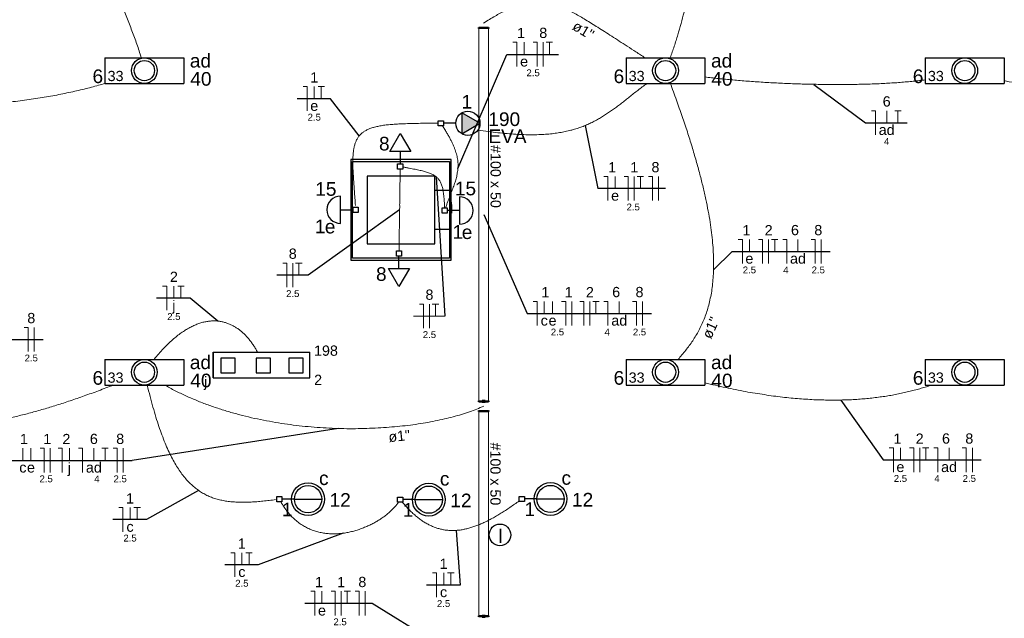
# Model space of a CAD drawing. Header units: millimetres. Extents: x 7 to 269, y 1 to 169.
# Tile 90 of 113: x 58.61 to 68.79, y 67.5 to 73.69. Entities that reach past the tile are written whole.
import ezdxf

# ---------------------------------------------------------------- set-up
doc = ezdxf.new("R2010")
doc.units = ezdxf.units.MM
doc.header["$MEASUREMENT"] = 0
for name, color, linetype, lineweight in [('Eletroduto - Marco Polo', 6, 'Continuous', 9), ('Fiação - Marco Polo', 3, 'Continuous', 9), ('Layout-02 - Marco Polo', 243, 'Continuous', 50), ('Linha de Chamada - Marco Polo', 1, 'Continuous', 25), ('Luminárias - Marco Polo', 5, 'Continuous', 25), ('Textos - Marco Polo', 143, 'Continuous', 25), ('Tomadas - Marco Polo', 150, 'Continuous', 25)]:
    doc.layers.add(name, color=color, linetype=linetype, lineweight=lineweight)
doc.layers.add('Parede - Marco Polo', color=7, linetype='Continuous')
doc.styles.add('Arial', font='arial.ttf')

msp = doc.modelspace()

# ---------------------------------------------------------------- hatches: boundary and pattern name
at = {"layer": 'Tomadas - Marco Polo', "linetype": 'Continuous'}
for points in [[(63.181, 72.623), (63.369, 72.623), (63.181, 72.731)], [(63.181, 72.623), (63.369, 72.623), (63.181, 72.515)]]:
    msp.add_hatch(color=256, dxfattribs=at).paths.add_polyline_path(points)

# ---------------------------------------------------------------- linework, layer by layer
at = {"layer": 'Eletroduto - Marco Polo', "linetype": 'Continuous'}
for p, q in [((63.358, 69.747), (63.357, 73.61)), ((63.458, 69.747), (63.457, 73.61)), ((63.358, 67.524), (63.358, 69.647)), ((63.458, 67.524), (63.458, 69.647))]:
    msp.add_line(p, q, dxfattribs=at)
for points in [[(59.84, 76.194), (59.773, 76.032), (59.713, 75.877), (59.661, 75.73), (59.617, 75.589), (59.579, 75.454), (59.548, 75.326), (59.524, 75.203), (59.505, 75.086), (59.492, 74.974), (59.484, 74.867), (59.48, 74.765), (59.482, 74.667), (59.487, 74.573), (59.496, 74.482), (59.509, 74.396), (59.524, 74.312), (59.543, 74.231), (59.563, 74.152), (59.586, 74.076), (59.611, 74.002), (59.636, 73.929), (59.663, 73.858), (59.69, 73.788), (59.718, 73.718), (59.745, 73.649), (59.772, 73.58), (59.798, 73.511), (59.823, 73.442), (59.846, 73.372), (59.867, 73.301)], [(65.336, 73.302), (65.377, 73.42), (65.414, 73.538), (65.447, 73.655), (65.478, 73.772), (65.505, 73.889), (65.53, 74.005), (65.551, 74.12), (65.57, 74.234), (65.586, 74.347), (65.599, 74.459), (65.609, 74.569), (65.617, 74.677), (65.622, 74.784), (65.625, 74.889), (65.625, 74.992), (65.623, 75.093), (65.618, 75.191), (65.611, 75.287), (65.602, 75.381), (65.591, 75.471), (65.578, 75.559), (65.562, 75.644), (65.545, 75.726), (65.526, 75.804), (65.505, 75.879), (65.483, 75.95), (65.458, 76.018), (65.432, 76.081), (65.405, 76.141), (65.375, 76.197)], [(63.407, 73.66), (63.468, 73.698), (63.525, 73.732), (63.579, 73.762), (63.63, 73.789), (63.679, 73.812), (63.726, 73.833), (63.772, 73.849), (63.815, 73.863), (63.858, 73.873), (63.9, 73.879), (63.942, 73.882), (63.983, 73.882), (64.024, 73.878), (64.066, 73.871), (64.109, 73.861), (64.154, 73.847), (64.199, 73.83), (64.247, 73.809), (64.296, 73.786), (64.348, 73.758), (64.403, 73.728), (64.461, 73.694), (64.522, 73.656), (64.588, 73.616), (64.657, 73.572), (64.731, 73.524), (64.809, 73.474), (64.892, 73.42), (64.981, 73.362), (65.076, 73.301)], [(65.694, 73.103), (65.763, 73.094), (65.835, 73.086), (65.908, 73.079), (65.983, 73.072), (66.059, 73.065), (66.137, 73.059), (66.215, 73.053), (66.295, 73.048), (66.375, 73.043), (66.456, 73.039), (66.538, 73.035), (66.619, 73.032), (66.701, 73.029), (66.783, 73.027), (66.865, 73.026), (66.947, 73.025), (67.028, 73.024), (67.109, 73.024), (67.188, 73.025), (67.267, 73.026), (67.345, 73.028), (67.422, 73.03), (67.497, 73.033), (67.571, 73.037), (67.643, 73.041), (67.713, 73.046), (67.782, 73.052), (67.848, 73.058), (67.912, 73.065), (67.973, 73.072)], [(56.484, 73.036), (56.608, 73), (56.731, 72.969), (56.852, 72.94), (56.973, 72.915), (57.091, 72.894), (57.209, 72.875), (57.325, 72.859), (57.44, 72.846), (57.553, 72.835), (57.665, 72.827), (57.775, 72.822), (57.883, 72.819), (57.99, 72.818), (58.095, 72.819), (58.198, 72.823), (58.299, 72.828), (58.399, 72.835), (58.496, 72.843), (58.592, 72.853), (58.685, 72.865), (58.777, 72.878), (58.866, 72.892), (58.953, 72.907), (59.037, 72.924), (59.12, 72.941), (59.2, 72.959), (59.278, 72.977), (59.353, 72.996), (59.425, 73.016), (59.496, 73.035)], [(63.349, 72.553), (63.455, 72.538), (63.555, 72.526), (63.65, 72.516), (63.739, 72.51), (63.823, 72.506), (63.902, 72.504), (63.977, 72.506), (64.048, 72.509), (64.114, 72.515), (64.177, 72.524), (64.237, 72.534), (64.293, 72.547), (64.347, 72.561), (64.398, 72.578), (64.447, 72.596), (64.494, 72.616), (64.539, 72.638), (64.583, 72.662), (64.626, 72.686), (64.667, 72.713), (64.708, 72.74), (64.749, 72.769), (64.79, 72.799), (64.831, 72.83), (64.872, 72.863), (64.914, 72.896), (64.957, 72.93), (65.001, 72.964), (65.047, 72.999), (65.095, 73.035)], [(65.336, 73.038), (65.4, 72.862), (65.459, 72.694), (65.513, 72.534), (65.561, 72.381), (65.604, 72.234), (65.642, 72.095), (65.675, 71.962), (65.704, 71.836), (65.728, 71.715), (65.748, 71.601), (65.763, 71.492), (65.774, 71.388), (65.781, 71.29), (65.784, 71.196), (65.784, 71.107), (65.779, 71.023), (65.772, 70.943), (65.761, 70.867), (65.746, 70.795), (65.729, 70.726), (65.709, 70.661), (65.686, 70.598), (65.66, 70.538), (65.632, 70.481), (65.601, 70.427), (65.568, 70.374), (65.533, 70.324), (65.496, 70.275), (65.457, 70.227), (65.416, 70.18)], [(68.784, 73.066), (68.897, 73.041), (69.007, 73.019), (69.114, 72.998), (69.217, 72.98), (69.317, 72.965), (69.413, 72.951), (69.507, 72.94), (69.597, 72.93), (69.685, 72.923), (69.77, 72.917), (69.853, 72.913), (69.933, 72.911), (70.011, 72.91), (70.086, 72.911), (70.16, 72.914), (70.232, 72.917), (70.301, 72.922), (70.37, 72.928), (70.436, 72.936), (70.502, 72.944), (70.566, 72.953), (70.628, 72.964), (70.69, 72.975), (70.751, 72.986), (70.811, 72.999), (70.87, 73.012), (70.929, 73.025), (70.987, 73.039), (71.045, 73.053), (71.103, 73.068)], [(62.937, 72.623), (62.843, 72.623), (62.755, 72.623), (62.674, 72.621), (62.6, 72.619), (62.531, 72.616), (62.468, 72.612), (62.411, 72.607), (62.359, 72.6), (62.312, 72.591), (62.27, 72.581), (62.232, 72.568), (62.199, 72.554), (62.17, 72.537), (62.145, 72.519), (62.124, 72.497), (62.106, 72.473), (62.091, 72.446), (62.079, 72.416), (62.07, 72.383), (62.063, 72.347), (62.059, 72.307), (62.056, 72.264), (62.056, 72.217), (62.056, 72.167), (62.059, 72.112), (62.062, 72.053), (62.066, 71.99), (62.071, 71.922), (62.076, 71.85), (62.081, 71.773)], [(62.982, 72.596), (63.006, 72.558), (63.028, 72.521), (63.048, 72.487), (63.066, 72.453), (63.082, 72.422), (63.095, 72.391), (63.107, 72.362), (63.117, 72.334), (63.125, 72.307), (63.132, 72.28), (63.137, 72.255), (63.14, 72.23), (63.142, 72.205), (63.142, 72.181), (63.141, 72.157), (63.139, 72.134), (63.135, 72.11), (63.131, 72.086), (63.125, 72.062), (63.118, 72.038), (63.111, 72.013), (63.102, 71.987), (63.093, 71.961), (63.083, 71.934), (63.072, 71.906), (63.061, 71.877), (63.05, 71.847), (63.038, 71.815), (63.025, 71.782), (63.013, 71.748)], [(63.003, 71.747), (63.002, 71.783), (63, 71.816), (62.998, 71.846), (62.995, 71.875), (62.992, 71.901), (62.988, 71.925), (62.984, 71.948), (62.978, 71.968), (62.972, 71.987), (62.965, 72.005), (62.957, 72.02), (62.948, 72.035), (62.938, 72.048), (62.928, 72.06), (62.916, 72.071), (62.903, 72.08), (62.888, 72.089), (62.873, 72.097), (62.856, 72.105), (62.838, 72.112), (62.818, 72.118), (62.797, 72.124), (62.775, 72.13), (62.75, 72.136), (62.725, 72.141), (62.698, 72.147), (62.669, 72.153), (62.638, 72.158), (62.606, 72.165), (62.571, 72.171)], [(62.544, 72.15), (62.544, 72.11), (62.543, 72.072), (62.543, 72.037), (62.542, 72.004), (62.542, 71.972), (62.541, 71.943), (62.541, 71.915), (62.541, 71.888), (62.54, 71.863), (62.54, 71.838), (62.54, 71.815), (62.539, 71.792), (62.539, 71.77), (62.539, 71.748), (62.538, 71.727), (62.538, 71.705), (62.538, 71.683), (62.537, 71.661), (62.537, 71.638), (62.537, 71.615), (62.536, 71.591), (62.536, 71.565), (62.536, 71.539), (62.535, 71.511), (62.535, 71.481), (62.534, 71.45), (62.534, 71.417), (62.533, 71.381), (62.533, 71.343), (62.532, 71.303)], [(60, 70.181), (60.049, 70.24), (60.097, 70.292), (60.144, 70.34), (60.191, 70.383), (60.236, 70.422), (60.281, 70.456), (60.326, 70.485), (60.369, 70.51), (60.412, 70.531), (60.454, 70.548), (60.495, 70.562), (60.535, 70.571), (60.574, 70.577), (60.612, 70.579), (60.649, 70.578), (60.685, 70.574), (60.72, 70.566), (60.754, 70.556), (60.787, 70.543), (60.819, 70.527), (60.85, 70.509), (60.879, 70.489), (60.907, 70.466), (60.935, 70.441), (60.96, 70.414), (60.985, 70.385), (61.008, 70.354), (61.03, 70.322), (61.051, 70.289), (61.07, 70.254)], [(65.693, 69.938), (65.802, 69.913), (65.909, 69.889), (66.012, 69.868), (66.114, 69.848), (66.212, 69.831), (66.309, 69.816), (66.403, 69.802), (66.495, 69.791), (66.585, 69.781), (66.672, 69.774), (66.757, 69.768), (66.841, 69.763), (66.922, 69.761), (67.001, 69.759), (67.078, 69.76), (67.154, 69.762), (67.227, 69.765), (67.299, 69.77), (67.369, 69.776), (67.438, 69.783), (67.504, 69.792), (67.57, 69.801), (67.633, 69.812), (67.695, 69.824), (67.756, 69.837), (67.815, 69.851), (67.873, 69.866), (67.93, 69.882), (67.986, 69.898), (68.04, 69.915)], [(59.579, 69.916), (59.427, 69.857), (59.278, 69.803), (59.134, 69.753), (58.993, 69.707), (58.856, 69.666), (58.722, 69.628), (58.592, 69.595), (58.465, 69.567), (58.341, 69.542), (58.221, 69.521), (58.103, 69.505), (57.989, 69.493), (57.877, 69.484), (57.768, 69.48), (57.661, 69.479), (57.556, 69.482), (57.454, 69.489), (57.354, 69.5), (57.256, 69.515), (57.16, 69.533), (57.066, 69.556), (56.974, 69.581), (56.883, 69.611), (56.793, 69.644), (56.705, 69.68), (56.618, 69.72), (56.532, 69.764), (56.447, 69.811), (56.363, 69.861), (56.279, 69.915)], [(59.93, 69.915), (59.959, 69.797), (59.989, 69.687), (60.019, 69.584), (60.05, 69.488), (60.082, 69.399), (60.114, 69.316), (60.147, 69.24), (60.181, 69.17), (60.216, 69.106), (60.252, 69.048), (60.289, 68.995), (60.327, 68.947), (60.366, 68.905), (60.407, 68.867), (60.448, 68.834), (60.491, 68.805), (60.536, 68.78), (60.581, 68.759), (60.628, 68.742), (60.677, 68.729), (60.727, 68.718), (60.779, 68.71), (60.832, 68.706), (60.887, 68.703), (60.944, 68.703), (61.003, 68.705), (61.064, 68.709), (61.126, 68.715), (61.191, 68.722), (61.257, 68.73)], [(60.111, 69.915), (60.218, 69.857), (60.329, 69.804), (60.442, 69.755), (60.558, 69.71), (60.675, 69.67), (60.795, 69.633), (60.916, 69.6), (61.038, 69.571), (61.161, 69.546), (61.285, 69.524), (61.409, 69.506), (61.532, 69.491), (61.656, 69.48), (61.779, 69.472), (61.901, 69.466), (62.022, 69.464), (62.141, 69.465), (62.258, 69.469), (62.373, 69.475), (62.486, 69.484), (62.596, 69.495), (62.703, 69.509), (62.806, 69.525), (62.906, 69.544), (63.001, 69.565), (63.092, 69.587), (63.179, 69.612), (63.261, 69.639), (63.337, 69.667), (63.408, 69.697)], [(61.31, 68.708), (61.344, 68.653), (61.38, 68.604), (61.419, 68.56), (61.459, 68.522), (61.501, 68.488), (61.544, 68.46), (61.588, 68.436), (61.634, 68.416), (61.681, 68.4), (61.728, 68.389), (61.776, 68.381), (61.824, 68.377), (61.873, 68.377), (61.921, 68.379), (61.969, 68.385), (62.017, 68.394), (62.064, 68.405), (62.11, 68.419), (62.155, 68.435), (62.199, 68.453), (62.241, 68.472), (62.282, 68.494), (62.321, 68.517), (62.358, 68.541), (62.393, 68.567), (62.426, 68.593), (62.456, 68.62), (62.483, 68.648), (62.507, 68.675), (62.528, 68.703)], [(62.566, 68.703), (62.603, 68.661), (62.639, 68.623), (62.676, 68.588), (62.713, 68.556), (62.749, 68.528), (62.786, 68.502), (62.823, 68.48), (62.86, 68.462), (62.897, 68.446), (62.934, 68.433), (62.972, 68.423), (63.01, 68.416), (63.048, 68.412), (63.086, 68.411), (63.125, 68.412), (63.164, 68.416), (63.204, 68.423), (63.244, 68.432), (63.285, 68.444), (63.326, 68.458), (63.368, 68.474), (63.41, 68.493), (63.453, 68.514), (63.497, 68.537), (63.541, 68.562), (63.586, 68.589), (63.632, 68.618), (63.679, 68.65), (63.726, 68.683), (63.775, 68.717)]]:
    msp.add_spline(points, degree=3, dxfattribs=at)
at = {"layer": 'Fiação - Marco Polo'}
for p, q in [((63.71, 73.461), (63.751, 73.461)), ((63.751, 73.211), (63.751, 73.461)), ((63.825, 73.336), (63.825, 73.461)), ((63.919, 73.461), (63.961, 73.461)), ((63.961, 73.211), (63.961, 73.461)), ((64.023, 73.211), (64.023, 73.461)), ((64.053, 73.461), (64.119, 73.461)), ((64.086, 73.336), (64.086, 73.461)), ((61.54, 73.002), (61.582, 73.002)), ((61.582, 72.752), (61.582, 73.002)), ((61.655, 72.877), (61.655, 73.002)), ((61.696, 73.002), (61.762, 73.002)), ((61.729, 72.877), (61.729, 73.002)), ((67.415, 72.753), (67.457, 72.753)), ((67.457, 72.503), (67.457, 72.753)), ((67.573, 72.628), (67.573, 72.753)), ((67.656, 72.753), (67.722, 72.753)), ((67.689, 72.628), (67.689, 72.753)), ((64.65, 72.073), (64.692, 72.073)), ((64.692, 71.823), (64.692, 72.073)), ((64.766, 71.948), (64.766, 72.073)), ((64.86, 72.073), (64.902, 72.073)), ((64.902, 71.823), (64.902, 72.073)), ((64.964, 71.823), (64.964, 72.073)), ((64.994, 72.073), (65.06, 72.073)), ((65.027, 71.948), (65.027, 72.073)), ((65.11, 72.073), (65.152, 72.073)), ((65.152, 71.823), (65.152, 72.073)), ((65.214, 71.823), (65.214, 72.073)), ((66.039, 71.422), (66.081, 71.422)), ((66.081, 71.172), (66.081, 71.422)), ((66.154, 71.297), (66.154, 71.422)), ((66.249, 71.422), (66.291, 71.422)), ((66.291, 71.172), (66.291, 71.422)), ((66.353, 71.172), (66.353, 71.422)), ((66.382, 71.422), (66.449, 71.422)), ((66.416, 71.297), (66.416, 71.422)), ((66.499, 71.422), (66.541, 71.422)), ((66.541, 71.172), (66.541, 71.422)), ((66.656, 71.297), (66.656, 71.422)), ((66.793, 71.422), (66.835, 71.422)), ((66.835, 71.172), (66.835, 71.422)), ((66.897, 71.172), (66.897, 71.422)), ((61.33, 71.177), (61.372, 71.177)), ((61.372, 70.927), (61.372, 71.177)), ((61.434, 70.927), (61.434, 71.177)), ((61.463, 71.177), (61.53, 71.177)), ((61.497, 71.052), (61.497, 71.177)), ((60.089, 70.94), (60.131, 70.94)), ((60.131, 70.69), (60.131, 70.94)), ((60.205, 70.815), (60.205, 70.94)), ((60.245, 70.94), (60.312, 70.94)), ((60.278, 70.815), (60.278, 70.94)), ((62.743, 70.753), (62.785, 70.753)), ((62.785, 70.503), (62.785, 70.753)), ((62.847, 70.503), (62.847, 70.753)), ((62.876, 70.753), (62.943, 70.753)), ((62.91, 70.628), (62.91, 70.753)), ((63.919, 70.781), (63.96, 70.781)), ((63.96, 70.531), (63.96, 70.781)), ((64.034, 70.656), (64.034, 70.781)), ((64.119, 70.656), (64.119, 70.781)), ((64.213, 70.781), (64.255, 70.781)), ((64.255, 70.531), (64.255, 70.781)), ((64.317, 70.531), (64.317, 70.781)), ((64.401, 70.781), (64.442, 70.781)), ((64.442, 70.531), (64.442, 70.781)), ((64.505, 70.531), (64.505, 70.781)), ((64.534, 70.781), (64.601, 70.781)), ((64.567, 70.656), (64.567, 70.781)), ((64.651, 70.781), (64.692, 70.781)), ((64.692, 70.531), (64.692, 70.781)), ((64.808, 70.656), (64.808, 70.781)), ((64.945, 70.781), (64.987, 70.781)), ((64.987, 70.531), (64.987, 70.781)), ((65.049, 70.531), (65.049, 70.781)), ((63.006, 70.628), (62.681, 70.628)), ((58.658, 70.511), (58.7, 70.511)), ((58.7, 70.261), (58.7, 70.511)), ((58.762, 70.261), (58.762, 70.511)), ((58.644, 69.136), (58.644, 69.261)), ((58.728, 69.136), (58.728, 69.261)), ((58.823, 69.261), (58.865, 69.261)), ((58.865, 69.011), (58.865, 69.261)), ((58.927, 69.011), (58.927, 69.261)), ((59.01, 69.261), (59.052, 69.261)), ((59.052, 69.011), (59.052, 69.261)), ((59.126, 69.136), (59.126, 69.261)), ((59.22, 69.261), (59.262, 69.261)), ((59.262, 69.011), (59.262, 69.261)), ((59.378, 69.136), (59.378, 69.261)), ((59.46, 69.261), (59.527, 69.261)), ((59.494, 69.136), (59.494, 69.261)), ((59.577, 69.261), (59.619, 69.261)), ((59.619, 69.011), (59.619, 69.261)), ((59.681, 69.011), (59.681, 69.261)), ((67.6, 69.266), (67.642, 69.266)), ((67.642, 69.016), (67.642, 69.266)), ((67.715, 69.141), (67.715, 69.266)), ((67.81, 69.266), (67.852, 69.266)), ((67.852, 69.016), (67.852, 69.266)), ((67.914, 69.016), (67.914, 69.266)), ((67.943, 69.266), (68.01, 69.266)), ((67.977, 69.141), (67.977, 69.266)), ((68.06, 69.266), (68.102, 69.266)), ((68.102, 69.016), (68.102, 69.266)), ((68.218, 69.141), (68.218, 69.266)), ((68.354, 69.266), (68.396, 69.266)), ((68.396, 69.016), (68.396, 69.266)), ((68.459, 69.016), (68.459, 69.266)), ((59.636, 68.648), (59.678, 68.648)), ((59.678, 68.398), (59.678, 68.648)), ((59.752, 68.523), (59.752, 68.648)), ((59.792, 68.648), (59.859, 68.648)), ((59.825, 68.523), (59.825, 68.648)), ((60.793, 68.181), (60.835, 68.181)), ((60.835, 67.931), (60.835, 68.181)), ((60.908, 68.056), (60.908, 68.181)), ((60.949, 68.181), (61.015, 68.181)), ((60.982, 68.056), (60.982, 68.181)), ((62.878, 67.972), (62.92, 67.972)), ((62.92, 67.722), (62.92, 67.972)), ((62.994, 67.847), (62.994, 67.972)), ((63.034, 67.972), (63.101, 67.972)), ((63.067, 67.847), (63.067, 67.972)), ((61.621, 67.782), (61.662, 67.782)), ((61.662, 67.532), (61.662, 67.782)), ((61.736, 67.657), (61.736, 67.782)), ((61.83, 67.782), (61.872, 67.782)), ((61.872, 67.532), (61.872, 67.782)), ((61.934, 67.532), (61.934, 67.782)), ((61.964, 67.782), (62.03, 67.782)), ((61.997, 67.657), (61.997, 67.782)), ((62.08, 67.782), (62.122, 67.782)), ((62.122, 67.532), (62.122, 67.782)), ((62.184, 67.532), (62.184, 67.782))]:
    msp.add_line(p, q, dxfattribs=at)
at = {"layer": 'Layout-02 - Marco Polo'}
for p, q in [((63.357, 73.605), (63.357, 73.615)), ((63.457, 73.61), (63.357, 73.61)), ((63.457, 73.605), (63.457, 73.615)), ((63.358, 69.742), (63.358, 69.752)), ((63.358, 69.747), (63.393, 69.747)), ((63.393, 69.752), (63.423, 69.752)), ((63.393, 69.742), (63.393, 69.752)), ((63.393, 69.742), (63.423, 69.742)), ((63.423, 69.742), (63.423, 69.752)), ((63.423, 69.747), (63.458, 69.747)), ((63.458, 69.742), (63.458, 69.752)), ((63.358, 69.642), (63.358, 69.652)), ((63.458, 69.647), (63.358, 69.647)), ((63.458, 69.642), (63.458, 69.652)), ((63.358, 67.519), (63.358, 67.529)), ((63.358, 67.524), (63.393, 67.524)), ((63.393, 67.529), (63.423, 67.529)), ((63.393, 67.519), (63.393, 67.529)), ((63.393, 67.519), (63.423, 67.519)), ((63.423, 67.519), (63.423, 67.529)), ((63.423, 67.524), (63.458, 67.524)), ((63.458, 67.519), (63.458, 67.529))]:
    msp.add_line(p, q, dxfattribs=at)
at = {"layer": 'Linha de Chamada - Marco Polo'}
for p, q in [((63.141, 72.156), (63.647, 73.336)), ((63.647, 73.336), (64.182, 73.336)), ((66.82, 73.026), (67.353, 72.628)), ((61.825, 72.877), (61.478, 72.877)), ((62.121, 72.494), (61.825, 72.877)), ((64.456, 72.6), (64.588, 71.948)), ((67.353, 72.628), (67.785, 72.628)), ((62.915, 72.071), (63.006, 70.628)), ((65.286, 71.948), (64.588, 71.948)), ((62.538, 71.727), (61.593, 71.052)), ((63.408, 71.679), (63.856, 70.656)), ((65.784, 71.107), (65.977, 71.297)), ((65.977, 71.297), (66.99, 71.297)), ((61.593, 71.052), (61.268, 71.052)), ((60.374, 70.815), (60.027, 70.815)), ((60.658, 70.577), (60.374, 70.815)), ((63.856, 70.656), (65.142, 70.656)), ((57.841, 70.386), (58.855, 70.386)), ((67.099, 69.76), (67.538, 69.141)), ((61.905, 69.466), (59.774, 69.136)), ((58.466, 69.136), (59.774, 69.136)), ((67.538, 69.141), (68.551, 69.141)), ((60.46, 68.825), (59.921, 68.523)), ((59.921, 68.523), (59.574, 68.523)), ((63.124, 68.412), (63.163, 67.847)), ((61.956, 68.383), (61.078, 68.056)), ((61.078, 68.056), (60.731, 68.056)), ((63.163, 67.847), (62.816, 67.847)), ((62.256, 67.657), (61.558, 67.657)), ((62.886, 67.266), (62.256, 67.657))]:
    msp.add_line(p, q, dxfattribs=at)
msp.add_circle((63.576, 68.365), 0.112, dxfattribs=at)
at = {"layer": 'Luminárias - Marco Polo'}
for p, q in [((59.492, 73.301), (60.308, 73.301)), ((59.492, 73.301), (59.492, 73.036)), ((60.308, 73.301), (60.308, 73.036)), ((64.879, 73.301), (65.695, 73.301)), ((64.879, 73.301), (64.879, 73.036)), ((65.695, 73.301), (65.695, 73.036)), ((67.972, 73.301), (68.788, 73.301)), ((67.972, 73.301), (67.972, 73.036)), ((68.788, 73.301), (68.788, 73.036)), ((59.492, 73.036), (60.308, 73.036)), ((64.879, 73.036), (65.695, 73.036)), ((67.972, 73.036), (68.788, 73.036)), ((61.928, 71.587), (61.928, 71.87)), ((63.158, 71.862), (63.158, 71.58)), ((62.057, 71.702), (62.057, 71.755)), ((62.057, 71.755), (62.11, 71.755)), ((62.11, 71.755), (62.11, 71.702)), ((61.928, 71.729), (62.057, 71.729)), ((62.11, 71.702), (62.057, 71.702)), ((62.977, 71.695), (62.977, 71.748)), ((62.977, 71.748), (63.03, 71.748)), ((63.03, 71.695), (62.977, 71.695)), ((63.03, 71.748), (63.03, 71.695)), ((63.158, 71.721), (63.03, 71.721)), ((60.612, 70.254), (60.612, 69.989)), ((60.612, 70.254), (61.612, 70.254)), ((60.612, 69.989), (60.612, 70.254)), ((61.612, 69.989), (61.612, 70.254)), ((59.492, 70.18), (60.308, 70.18)), ((59.492, 70.18), (59.492, 69.915)), ((60.308, 70.18), (60.308, 69.915)), ((64.879, 70.18), (65.695, 70.18)), ((64.879, 70.18), (64.879, 69.915)), ((65.695, 70.18), (65.695, 69.915)), ((67.972, 70.18), (68.788, 70.18)), ((67.972, 70.18), (67.972, 69.915)), ((68.788, 70.18), (68.788, 69.915)), ((60.612, 69.989), (61.612, 69.989)), ((59.492, 69.915), (60.308, 69.915)), ((64.879, 69.915), (65.695, 69.915)), ((67.972, 69.915), (68.788, 69.915)), ((61.269, 68.761), (61.322, 68.761)), ((61.269, 68.708), (61.269, 68.761)), ((61.322, 68.708), (61.269, 68.708)), ((61.322, 68.761), (61.322, 68.708)), ((61.45, 68.735), (61.322, 68.735)), ((61.45, 68.735), (61.733, 68.735)), ((62.518, 68.756), (62.571, 68.756)), ((62.518, 68.703), (62.518, 68.756)), ((62.571, 68.703), (62.518, 68.703)), ((62.571, 68.756), (62.571, 68.703)), ((62.699, 68.73), (62.571, 68.73)), ((62.699, 68.73), (62.981, 68.73)), ((63.775, 68.764), (63.828, 68.764)), ((63.775, 68.711), (63.775, 68.764)), ((63.828, 68.711), (63.775, 68.711)), ((63.828, 68.764), (63.828, 68.711)), ((63.956, 68.737), (63.828, 68.737)), ((63.956, 68.737), (64.239, 68.737))]:
    msp.add_line(p, q, dxfattribs=at)
for points in [[(60.689, 70.193), (60.689, 70.042), (60.84, 70.042), (60.84, 70.193), (60.689, 70.193)], [(61.054, 70.193), (61.054, 70.042), (61.205, 70.042), (61.205, 70.193), (61.054, 70.193)], [(61.393, 70.193), (61.393, 70.042), (61.543, 70.042), (61.543, 70.193), (61.393, 70.193)]]:
    msp.add_lwpolyline(points, close=True, dxfattribs=at)
for centre, radius in [((59.9, 73.168), 0.133), ((65.287, 73.168), 0.133), ((68.38, 73.168), 0.133), ((59.9, 73.168), 0.105), ((65.287, 73.168), 0.105), ((68.38, 73.168), 0.105), ((59.9, 70.048), 0.133), ((59.9, 70.048), 0.105), ((65.287, 70.048), 0.133), ((65.287, 70.048), 0.105), ((68.38, 70.048), 0.133), ((68.38, 70.048), 0.105), ((61.592, 68.735), 0.17), ((64.098, 68.737), 0.17), ((61.592, 68.735), 0.141), ((62.84, 68.73), 0.17), ((62.84, 68.73), 0.141), ((64.098, 68.737), 0.141)]:
    msp.add_circle(centre, radius, dxfattribs=at)
for centre, start, end in [((61.928, 71.729), 90, 270), ((63.158, 71.721), 270, 90)]:
    msp.add_arc(centre, 0.141, start, end, dxfattribs=at)
at = {"layer": 'Parede - Marco Polo'}
for p, q in [((62.033, 72.247), (62.033, 71.207)), ((63.073, 72.247), (62.033, 72.247)), ((62.053, 71.227), (62.053, 72.227)), ((62.053, 72.227), (63.053, 72.227)), ((63.053, 72.227), (63.053, 71.227)), ((63.073, 71.207), (63.073, 72.247)), ((62.203, 72.077), (62.203, 71.377)), ((62.903, 72.077), (62.203, 72.077)), ((62.903, 71.377), (62.903, 72.077)), ((63.053, 71.927), (62.903, 71.927)), ((62.903, 71.527), (63.053, 71.527)), ((62.203, 71.377), (62.903, 71.377)), ((62.033, 71.207), (63.073, 71.207)), ((63.053, 71.227), (62.053, 71.227))]:
    msp.add_line(p, q, dxfattribs=at)
at = {"layer": 'Parede - Marco Polo', "color": 9}
msp.add_line((63.075, 71.707), (63.075, 71.807), dxfattribs=at)
msp.add_line((63.075, 71.707), (63.075, 71.807), dxfattribs=at)
at = {"layer": 'Parede - Marco Polo', "color": 8}
msp.add_line((63.076, 71.783), (63.076, 71.693), dxfattribs=at)
at = {"layer": 'Tomadas - Marco Polo'}
for p, q in [((63.369, 72.623), (63.181, 72.731)), ((63.181, 72.731), (63.181, 72.515)), ((62.938, 72.596), (62.938, 72.649)), ((62.938, 72.649), (62.991, 72.649)), ((62.991, 72.596), (62.938, 72.596)), ((62.991, 72.649), (62.991, 72.596)), ((63.119, 72.623), (62.991, 72.623)), ((63.181, 72.515), (63.369, 72.623)), ((62.437, 72.331), (62.545, 72.519)), ((62.545, 72.519), (62.653, 72.331)), ((62.653, 72.331), (62.437, 72.331)), ((62.545, 72.331), (62.545, 72.203)), ((62.518, 72.203), (62.571, 72.203)), ((62.518, 72.15), (62.518, 72.203)), ((62.571, 72.203), (62.571, 72.15)), ((62.571, 72.15), (62.518, 72.15)), ((62.505, 71.303), (62.558, 71.303)), ((62.505, 71.25), (62.505, 71.303)), ((62.558, 71.25), (62.505, 71.25)), ((62.532, 71.122), (62.532, 71.25)), ((62.558, 71.303), (62.558, 71.25)), ((62.532, 70.935), (62.424, 71.122)), ((62.424, 71.122), (62.64, 71.122)), ((62.64, 71.122), (62.532, 70.935))]:
    msp.add_line(p, q, dxfattribs=at)
msp.add_circle((63.244, 72.623), 0.125, dxfattribs=at)

# ---------------------------------------------------------------- texts
at = {"layer": 'Fiação - Marco Polo', "attachment_point": 8, "line_spacing_factor": 0.798, "style": 'Arial'}
for s, insert, char_height, width in [('1', (63.793, 73.504), 0.106, 0.12708), ('8', (64.023, 73.504), 0.106, 0.12708), ('e', (63.825, 73.209), 0.106, 0.12708), ('1', (61.656, 73.045), 0.106, 0.12708), ('2.5', (63.918, 73.109), 0.0706, 0.25416), ('6', (67.573, 72.795), 0.106, 0.12708), ('e', (61.656, 72.75), 0.106, 0.12708), ('2.5', (61.656, 72.65), 0.0706, 0.25416), ('ad', (67.573, 72.501), 0.1059, 0.25416), ('4', (67.573, 72.401), 0.0706, 0.08472), ('1', (64.735, 72.115), 0.106, 0.12708), ('1', (64.964, 72.115), 0.106, 0.12708), ('8', (65.183, 72.115), 0.106, 0.12708), ('e', (64.766, 71.821), 0.106, 0.12708), ('2.5', (64.953, 71.721), 0.0706, 0.25416), ('1', (66.123, 71.464), 0.106, 0.12708), ('2', (66.353, 71.464), 0.106, 0.12708), ('6', (66.625, 71.464), 0.106, 0.12708), ('8', (66.866, 71.464), 0.106, 0.12708), ('8', (61.434, 71.22), 0.106, 0.12708), ('e', (66.154, 71.17), 0.106, 0.12708), ('ad', (66.656, 71.17), 0.1059, 0.25416), ('2.5', (66.154, 71.07), 0.0706, 0.25416), ('4', (66.531, 71.07), 0.0706, 0.08472), ('2.5', (66.866, 71.07), 0.0706, 0.25416), ('2', (60.205, 70.982), 0.106, 0.12708), ('1', (64.045, 70.823), 0.106, 0.12708), ('1', (64.286, 70.823), 0.106, 0.12708), ('2', (64.505, 70.823), 0.106, 0.12708), ('6', (64.777, 70.823), 0.106, 0.12708), ('8', (65.018, 70.823), 0.106, 0.12708), ('2.5', (61.434, 70.825), 0.0706, 0.25416), ('8', (62.847, 70.796), 0.106, 0.12708), ('j', (60.205, 70.653), 0.106, 0.12708), ('8', (58.731, 70.554), 0.106, 0.12708), ('2.5', (60.205, 70.588), 0.0706, 0.25416), ('c', (64.034, 70.529), 0.106, 0.12708), ('e', (64.119, 70.529), 0.106, 0.12708), ('ad', (64.809, 70.529), 0.1059, 0.25416), ('2.5', (62.847, 70.401), 0.0706, 0.25416), ('2.5', (64.17, 70.428), 0.0706, 0.25416), ('4', (64.684, 70.428), 0.0706, 0.08472), ('2.5', (65.018, 70.428), 0.0706, 0.25416), ('2.5', (58.731, 70.159), 0.0706, 0.25416), ('1', (58.655, 69.304), 0.106, 0.12708), ('1', (58.896, 69.304), 0.106, 0.12708), ('2', (59.094, 69.304), 0.106, 0.12708), ('6', (59.378, 69.304), 0.106, 0.12708), ('8', (59.65, 69.304), 0.106, 0.12708), ('1', (67.684, 69.308), 0.106, 0.12708), ('2', (67.914, 69.308), 0.106, 0.12708), ('6', (68.186, 69.308), 0.106, 0.12708), ('8', (68.427, 69.308), 0.106, 0.12708), ('c', (58.644, 69.009), 0.106, 0.12708), ('e', (58.728, 69.009), 0.106, 0.12708), ('j', (59.125, 68.974), 0.106, 0.12708), ('ad', (59.378, 69.009), 0.1059, 0.25416), ('e', (67.715, 69.014), 0.106, 0.12708), ('ad', (68.218, 69.014), 0.1059, 0.25416), ('2.5', (67.715, 68.913), 0.0706, 0.25416), ('4', (68.093, 68.913), 0.0706, 0.08472), ('2.5', (68.427, 68.913), 0.0706, 0.25416), ('2.5', (58.885, 68.909), 0.0706, 0.25416), ('4', (59.409, 68.909), 0.0706, 0.08472), ('2.5', (59.65, 68.909), 0.0706, 0.25416), ('1', (59.752, 68.69), 0.106, 0.12708), ('c', (59.752, 68.396), 0.106, 0.12708), ('2.5', (59.752, 68.296), 0.0706, 0.25416), ('1', (60.908, 68.223), 0.106, 0.12708), ('1', (62.993, 68.014), 0.106, 0.12708), ('c', (60.908, 67.929), 0.106, 0.12708), ('2.5', (60.908, 67.829), 0.0706, 0.25416), ('1', (61.705, 67.824), 0.106, 0.12708), ('1', (61.934, 67.824), 0.106, 0.12708), ('8', (62.153, 67.824), 0.106, 0.12708), ('c', (62.993, 67.72), 0.106, 0.12708), ('2.5', (62.993, 67.619), 0.0706, 0.25416), ('e', (61.736, 67.53), 0.106, 0.12708), ('2.5', (61.923, 67.43), 0.0706, 0.25416)]:
    msp.add_mtext(s, dxfattribs=dict(at, insert=insert, char_height=char_height, width=width))
at = {"layer": 'Linha de Chamada - Marco Polo', "insert": (63.582, 68.28), "char_height": 0.141, "width": 0.50832, "attachment_point": 8, "line_spacing_factor": 0.798, "style": 'Arial'}
msp.add_mtext('l', dxfattribs=at)
at = {"layer": 'Luminárias - Marco Polo', "char_height": 0.1059, "width": 0.25416, "attachment_point": 7, "line_spacing_factor": 0.798, "style": 'Arial'}
for insert in [(59.52, 73.058), (64.906, 73.058), (67.999, 73.058), (59.52, 69.938), (64.906, 69.938), (67.999, 69.938)]:
    msp.add_mtext('33', dxfattribs=dict(at, insert=insert))
at = {"layer": 'Textos - Marco Polo', "char_height": 0.1059, "attachment_point": 8, "line_spacing_factor": 0.798, "style": 'Arial'}
for s, insert, width, rotation in [('ø1"', (64.409, 73.539), 0.38124, 328.7059), ('#100 x 50', (63.477, 72.073), 1.14372, 270.017), ('ø1"', (65.805, 70.485), 0.38124, 65.6209), ('ø1"', (62.54, 69.333), 0.38124, 5.7983), ('#100 x 50', (63.475, 68.996), 1.14372, 269.9998)]:
    msp.add_mtext(s, dxfattribs=dict(at, insert=insert, width=width, rotation=rotation))
at = {"layer": 'Textos - Marco Polo', "line_spacing_factor": 0.798, "style": 'Arial'}
for s, insert, char_height, width, attachment_point in [('ad', (60.37, 73.198), 0.1412, 0.33888, 7), ('ad', (65.757, 73.198), 0.1412, 0.33888, 7), ('6', (59.364, 73.037), 0.141, 0.16944, 7), ('40', (60.375, 73.01), 0.1412, 0.33888, 7), ('6', (64.75, 73.037), 0.141, 0.16944, 7), ('40', (65.761, 73.01), 0.1412, 0.33888, 7), ('6', (67.843, 73.037), 0.141, 0.16944, 7), ('1', (63.234, 72.776), 0.141, 0.16944, 8), ('190', (63.62, 72.593), 0.1412, 0.50832, 8), ('EVA', (63.653, 72.419), 0.1412, 0.50832, 8), ('8', (62.38, 72.34), 0.141, 0.16944, 8), ('15', (63.219, 71.876), 0.1412, 0.33888, 8), ('15', (61.776, 71.871), 0.1412, 0.33888, 8), ('1', (61.717, 71.486), 0.141, 0.16944, 8), ('e', (61.82, 71.482), 0.141, 0.16944, 8), ('1', (63.14, 71.429), 0.141, 0.16944, 8), ('e', (63.236, 71.424), 0.141, 0.16944, 8), ('8', (62.349, 70.991), 0.141, 0.16944, 8), ('198', (61.777, 70.217), 0.1059, 0.38124, 8), ('ad', (60.37, 70.078), 0.1412, 0.33888, 7), ('ad', (65.757, 70.078), 0.1412, 0.33888, 7), ('6', (59.364, 69.917), 0.141, 0.16944, 7), ('40', (60.375, 69.89), 0.1412, 0.33888, 7), ('2', (61.696, 69.916), 0.106, 0.12708, 8), ('6', (64.75, 69.917), 0.141, 0.16944, 7), ('40', (65.761, 69.89), 0.1412, 0.33888, 7), ('6', (67.843, 69.917), 0.141, 0.16944, 7), ('j', (60.533, 69.865), 0.106, 0.12708, 8), ('c', (61.755, 68.879), 0.141, 0.16944, 8), ('c', (63.004, 68.874), 0.141, 0.16944, 8), ('c', (64.261, 68.882), 0.141, 0.16944, 8), ('12', (61.924, 68.656), 0.1412, 0.33888, 8), ('12', (63.172, 68.651), 0.1412, 0.33888, 8), ('12', (64.43, 68.659), 0.1412, 0.33888, 8), ('1', (61.377, 68.558), 0.141, 0.16944, 8), ('1', (62.626, 68.553), 0.141, 0.16944, 8), ('1', (63.883, 68.561), 0.141, 0.16944, 8)]:
    msp.add_mtext(s, dxfattribs=dict(at, insert=insert, char_height=char_height, width=width, attachment_point=attachment_point))

doc.saveas('drawing.dxf')
